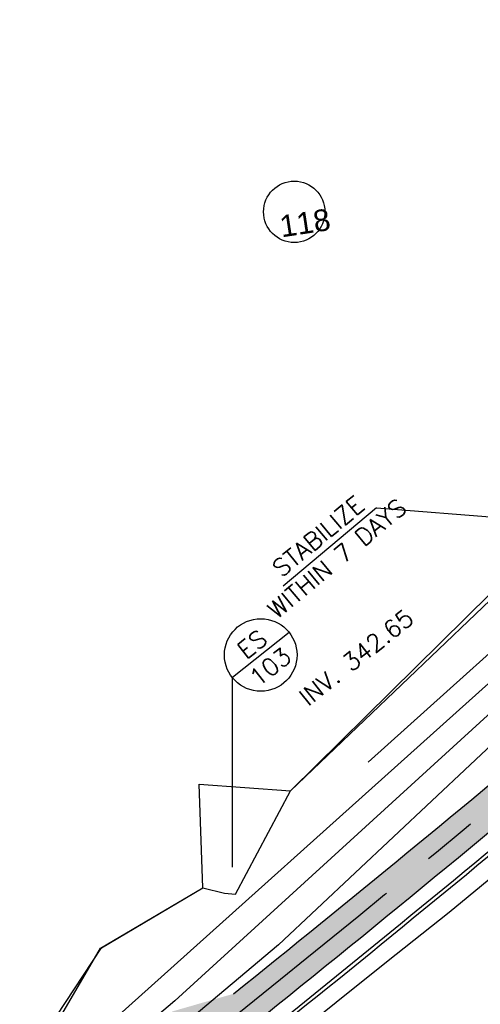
# Model space of a CAD drawing. Header units: feet. Extents: x 2087242 to 2092707, y 861919 to 865997.
# Tile 18 of 39: x 2091248 to 2091311, y 863293 to 863429. Entities that reach past the tile are written whole.
import ezdxf
from ezdxf.enums import TextEntityAlignment as Align

# ---------------------------------------------------------------- set-up
doc = ezdxf.new("R2010")
doc.units = ezdxf.units.FT
doc.header["$LTSCALE"] = 30
doc.header["$MEASUREMENT"] = 0
doc.linetypes.add('CENTER', pattern=[2, 1.25, -0.25, 0.25, -0.25])
doc.linetypes.add('HIDDEN', pattern=[0.375, 0.25, -0.125])
for name, color, linetype in [('C-ANNO-LEGN', 2, 'Continuous'), ('C-ANNO-TEXT-STRM', 3, 'Continuous'), ('C-DDITCH', 1, 'DASHEDD'), ('C-EROS-SF', 2, 'SILT_FENCE'), ('C-TOPO-MAJR-ORIG', 2, 'Continuous'), ('C-TOPO-MINR-ORIG', 1, 'Continuous'), ('LOD', 80, 'LOD'), ('P-BOC', 2, 'Continuous'), ('P-CL', 62, 'CENTER'), ('P-FOC', 62, 'Continuous'), ('P-SW', 3, 'Continuous'), ('P-SW-H', 254, 'Continuous')]:
    doc.layers.add(name, color=color, linetype=linetype)
doc.styles.add('ARIAL', font='arial.ttf', dxfattribs={"height": 0.08})
doc.styles.add('L100', font='simplex', dxfattribs={"height": 2})
doc.styles.add('LINE', font='simplex.shx', dxfattribs={"height": 0.9})
doc.styles.add('romans', font='romans.shx', dxfattribs={"height": 3.2})
doc.styles.get("Standard").update_dxf_attribs({"font": 'simplex.shx'})
doc.linetypes.add('DASHEDD', pattern='A,1,["I>",Standard,S=0.15,R=0,X=-0.0001,Y=-0.05],-0.06', length=1.06)
doc.linetypes.add('LOD', pattern='A,1,-0.4,["LOD",Standard,S=0.12,R=0,X=-0.375,Y=-0.06],0', length=1.4)
doc.linetypes.add('SILT_FENCE', pattern='A,0.5,-0.2,["SF",LINE,S=0.1,R=0,X=-0.1,Y=-0.05],-0.2', length=0.9)

msp = doc.modelspace()

# ---------------------------------------------------------------- hatches: boundary and pattern name
at = {"layer": 'P-SW-H'}
h = msp.add_hatch(color=256, dxfattribs=at)
h.dxf.hatch_style = 1
h.paths.add_polyline_path([(2091328, 863329.79), (2091341.27, 863341.14), (2091337.51, 863344.5), (2091324.77, 863333.6, -0.005648), (2091277.15, 863294.44), (2091268.8, 863292.03), (2091264.15, 863288.4, 0.415907), (2091263.32, 863281.35), (2091266.6, 863277.2), (2091267.54, 863283.99), (2091270.69, 863286.46), (2091274.72, 863286.08, 0.006301)])

# ---------------------------------------------------------------- linework, layer by layer
at = {"layer": 'C-ANNO-LEGN'}
msp.add_circle((2091285.54, 863402.26), 4.23, dxfattribs=at)
at = {"layer": 'C-ANNO-TEXT-STRM'}
for p in [(2091284.83, 863344.28), (2091277.01, 863311.92)]:
    msp.add_line(p, (2091277.01, 863338.04), dxfattribs=at)
msp.add_circle((2091280.92, 863341.16), 5, dxfattribs=at)
at = {"layer": 'C-DDITCH', "linetype": 'ByBlock'}
for q in [(2091284.03, 863350.65), (2091338, 863358.2, 333)]:
    msp.add_line((2091296.88, 863361.44), q, dxfattribs=at)
at = {"layer": 'C-EROS-SF', "ltscale": 0.75, "flags": 128}
msp.add_lwpolyline([(2091248.36, 863282.78), (2091258.87, 863300.74), (2091272.96, 863309.06), (2091275.95, 863308.32), (2091277.45, 863308.19), (2091285.01, 863322.43), (2091315.61, 863351.65), (2091344.49, 863380.51), (2091370.3, 863404.91), (2091378.99, 863412.21), (2091379.76, 863413.5), (2091380.21, 863420.79), (2091401.66, 863422.85), (2091452.05, 863463.98), (2091486.78, 863489.2)], dxfattribs=at)
at = {"layer": 'C-TOPO-MAJR-ORIG', "elevation": 345, "flags": 128}
msp.add_lwpolyline([(2091328.97, 863348.17), (2091269.11, 863293.46), (2091255.74, 863282.14), (2091252.09, 863277.96), (2091253.35, 863277.09), (2091254.34, 863276.31), (2091261.26, 863275.19)], dxfattribs=at)
at = {"layer": 'C-TOPO-MINR-ORIG', "linetype": 'Continuous', "lineweight": -3}
for points, elevation in [([(2091295.72, 863326.4), (2091325.09, 863352.76)], 343), ([(2091241.72, 863273.9), (2091327.04, 863350.47)], 344)]:
    msp.add_lwpolyline(points, dxfattribs=dict(at, elevation=elevation))
at = {"layer": 'C-TOPO-MINR-ORIG', "elevation": 346, "flags": 128}
msp.add_lwpolyline([(2091330.91, 863345.89), (2091283.37, 863301.21), (2091263.36, 863284.33), (2091263.19, 863281.6), (2091264.1, 863280.47), (2091270.2, 863279.92)], dxfattribs=at)
at = {"layer": 'LOD', "linetype": 'LOD', "flags": 128}
msp.add_lwpolyline([(2091486.76, 863492.42), (2091489.73, 863491.52), (2091492.22, 863489.73), (2091493.83, 863487.62), (2091494.53, 863485.08), (2091494.53, 863482.58), (2091493.64, 863479.81), (2091492.08, 863477.74), (2091466.74, 863451.58), (2091441.02, 863424.07), (2091401.12, 863387.32), (2091377.85, 863366.34), (2091346.31, 863338.52), (2091331.79, 863326.19), (2091306.9, 863305.64), (2091298.25, 863298.79), (2091284.37, 863287.69), (2091283.67, 863286.38), (2091281.25, 863284.24), (2091277.76, 863282.32), (2091270.07, 863276.12), (2091266.13, 863273.82), (2091262.45, 863272.84), (2091258.31, 863272.71), (2091254.37, 863273.63), (2091250.96, 863275.6), (2091247.87, 863278.61), (2091245.96, 863281.17), (2091246.69, 863282.09), (2091258.97, 863300.8), (2091272.96, 863309.07), (2091272.43, 863323.36), (2091285.01, 863322.43), (2091316.07, 863353.1), (2091365.33, 863400.21), (2091362.48, 863403.26), (2091348.91, 863419.01), (2091369.53, 863436.79), (2091383.86, 863421.95), (2091384.46, 863421.35), (2091401.64, 863422.69)], close=True, dxfattribs=at)
at = {"layer": 'P-BOC'}
msp.add_arc((2089567.29, 865422), 2736.5, 308.81402, 310.08269, dxfattribs=at)
at = {"layer": 'P-CL', "flags": 128}
msp.add_lwpolyline([(2088468.91, 861918.53), (2088488.63, 861932.28, -0.034581), (2088500.48, 861939.38), (2088534.56, 861956.72, 0.029421), (2088585.3, 861986.42, -0.0007), (2088592.22, 861991.03, -0.04037), (2088620.44, 862006.63), (2088639.39, 862015.18, 0.033657), (2088663.1, 862027.88, -0.002782), (2088691.16, 862045.21, 0.092902), (2088704.86, 862057.54), (2088705.49, 862058.36, -0.096114), (2088719.73, 862071.02, -0.011728), (2088841.23, 862139.22, -0.035174), (2088866.91, 862150.62), (2088890.14, 862159.03, 0.028803), (2088911.3, 862168.1, -0.00652), (2088980.94, 862201.7, 0.028803), (2089001.21, 862212.62), (2089022.24, 862225.56, -0.035174), (2089047.15, 862238.58, -0.010609), (2089163.73, 862286.47), (2089816.95, 862538.79, -0.028024), (2089842.74, 862547.13, 0.028024), (2089870.24, 862556.01), (2089887.94, 862562.85, 0.028632), (2089935.67, 862584.5), (2090000.5, 862618.51, -0.028632), (2090052.6, 862642.15), (2090546.08, 862832.76), (2090565.99, 862832.41, 0.018361), (2090753.3, 862912.67), (2090768.09, 862916.39, 0.041427), (2091164.74, 863148.63), (2091176.03, 863169.19, 0.011593), (2091291.7, 863256.88), (2091269.27, 863284.93, 0.006755), (2091326.39, 863331.7), (2091341.79, 863344.87), (2091345.87, 863348.41, 0.023243), (2091479.33, 863475.19), (2091494.51, 863491.01, 0.05935), (2091508.75, 863509.9), (2091509.7, 863511.54, -0.05935), (2091523.94, 863530.43), (2091538.63, 863545.79), (2091546.91, 863545.96), (2091557.22, 863556.9)], format="xyb", dxfattribs=at)
at = {"layer": 'P-FOC', "flags": 128}
msp.add_lwpolyline([(2091247.97, 863282.47), (2091249.87, 863280.02, 0.421646), (2091268.35, 863277.82, 0.001143), (2091278.14, 863285.62), (2091282.82, 863289.38, 0.005536), (2091329.62, 863327.88), (2091339.62, 863336.44, 0.010852), (2091403.93, 863393.83), (2091408.32, 863397.94, 0.013212), (2091482.94, 863471.73), (2091490.48, 863479.58, 0.619764), (2091486.84, 863489.7)], format="xyb", dxfattribs=at)
at = {"layer": 'P-SW', "ltscale": 0.75, "flags": 128}
msp.add_lwpolyline([(2091274.72, 863286.08, 0.006301), (2091328, 863329.79), (2091343.42, 863342.98), (2091347.51, 863346.52, 0.023243), (2091481.13, 863473.46)], format="xyb", dxfattribs=at)
at = {"layer": 'P-SW', "ltscale": 0.75}
msp.add_arc((2089567.29, 865422), 2729.5, 308.78774, 310.0821, dxfattribs=at)

# ---------------------------------------------------------------- texts
at = {"layer": 'C-ANNO-LEGN', "style": 'ARIAL'}
msp.add_text('118', height=3, rotation=8.6308, dxfattribs=at).set_placement((2091287.02, 863400.74), align=Align.MIDDLE_CENTER)
at = {"layer": 'C-ANNO-TEXT-STRM', "char_height": 2.4, "width": 38.2973, "attachment_point": 5, "rotation": 38.5653, "style": 'L100'}
for s, insert in [('INV. 342.65', (2091294.1, 863340.83)), ('ES\\P103', (2091280.99, 863341.08))]:
    msp.add_mtext(s, dxfattribs=dict(at, insert=insert))
at = {"layer": 'C-DDITCH', "linetype": 'HIDDEN', "insert": (2091288.09, 863358.45), "char_height": 2.4, "attachment_point": 2, "rotation": 39.829, "style": 'romans'}
msp.add_mtext_dynamic_manual_height_columns('STABILIZE\\PWITHIN 7 DAYS', width=22.8672, gutter_width=16, heights=[0], dxfattribs=at)

doc.saveas('drawing.dxf')
